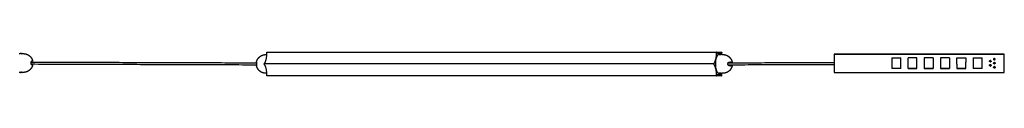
# Model space of a CAD drawing. Header units: millimetres. Extents: x 2417 to 5338, y 3782 to 3812.
# Tile 2 of 2: x 4129 to 5338, y 3782 to 3811. Entities that reach past the tile are written whole.
import ezdxf

# ---------------------------------------------------------------- set-up
doc = ezdxf.new("R2010")
doc.units = ezdxf.units.MM
doc.layers.add('Capa 01', color=7, linetype='Continuous')
doc.layers.add('Make2D$Visible$Curvas', color=7, linetype='Continuous')

msp = doc.modelspace()

# ---------------------------------------------------------------- linework, layer by layer
at = {"layer": 'Capa 01'}
msp.add_line((4981.4, 3796.6), (4429.6, 3796.6), dxfattribs=at)
at = {"layer": 'Make2D$Visible$Curvas', "color": 7, "lineweight": -3}
for points, degree in [([(4128.6, 3809.3), (4129.9, 3809.3)], 1), ([(4131.1, 3809.2), (4131.3, 3809.2), (4131.4, 3809.3), (4131.6, 3809.3)], 3), ([(4132.3, 3809.3), (4132.3, 3809.3), (4132.4, 3809.3), (4132.4, 3809.3)], 3), ([(4132.4, 3809.3), (4133.9, 3809.3)], 1), ([(4432.8, 3810.2), (4432.8, 3810.7)], 1), ([(4433, 3811.2), (4984.8, 3811.2)], 1), ([(4984.6, 3810.7), (4984.6, 3810.2)], 1), ([(4984.8, 3811.2), (4991.2, 3811.2)], 1), ([(4985, 3810.9), (4984.9, 3811.2)], 1), ([(4991.1, 3811.2), (4990.9, 3810.9)], 1), ([(4991.4, 3810.2), (4991.4, 3810.7)], 1), ([(5129.3, 3808.7), (5129.3, 3808.7)], 1), ([(5338.3, 3808.7), (5129.3, 3808.7)], 1), ([(5129.3, 3808.7), (5338.3, 3808.7)], 1), ([(5129.3, 3808.7), (5129.3, 3786.2)], 1), ([(5338.3, 3808.7), (5338.3, 3808.7)], 1), ([(5338.3, 3786.2), (5338.3, 3808.7)], 1), ([(4143.4, 3799), (4420.1, 3798.1)], 1), ([(4429.7, 3797), (4429.9, 3797.3)], 1), ([(4431.4, 3808.2), (4432.8, 3808.2)], 1), ([(4981.6, 3797.3), (4981.5, 3797)], 1), ([(4988, 3808.2), (4989.1, 3808.2)], 1), ([(4989.1, 3808.2), (4989.1, 3808.2)], 1), ([(4991.4, 3808.2), (4992.8, 3808.2)], 1), ([(5200.1, 3804), (5211.1, 3804)], 1), ([(5200.1, 3804), (5200.1, 3791)], 1), ([(5211.1, 3791), (5211.1, 3804)], 1), ([(5231.1, 3804), (5220.1, 3804)], 1), ([(5220.1, 3791), (5220.1, 3804)], 1), ([(5231.1, 3791), (5231.1, 3804)], 1), ([(5251.1, 3804), (5240.1, 3804)], 1), ([(5240.1, 3804), (5240.1, 3791)], 1), ([(5251.1, 3804), (5251.1, 3791)], 1), ([(5271.1, 3804), (5260.1, 3804)], 1), ([(5260.1, 3804), (5260.1, 3791)], 1), ([(5271.1, 3804), (5271.1, 3791)], 1), ([(5280.1, 3804), (5291.1, 3804)], 1), ([(5280.1, 3796.2), (5280.1, 3804)], 1), ([(5291.1, 3804), (5291.1, 3799)], 1), ([(5291.1, 3791), (5291.1, 3799)], 1), ([(5300.1, 3804), (5311.1, 3804)], 1), ([(5300.1, 3804), (5300.1, 3791)], 1), ([(5311.1, 3791), (5311.1, 3804)], 1), ([(5326.1, 3803.4), (5326.1, 3803.4)], 1), ([(5326.1, 3798.4), (5326.1, 3798.4)], 1), ([(4129.9, 3786.3), (4128.6, 3786.3)], 1), ([(4131.1, 3786.4), (4130.9, 3786.4), (4130.8, 3786.4), (4130.6, 3786.4)], 3), ([(4133.9, 3786.3), (4132.4, 3786.3)], 1), ([(4420.1, 3795.3), (4143.5, 3796.2)], 1), ([(4429.9, 3795.9), (4429.7, 3796.2)], 1), ([(4432.8, 3785.2), (4431.4, 3785.2)], 1), ([(4981.5, 3796.2), (4981.6, 3795.9)], 1), ([(4989.1, 3785.2), (4988, 3785.2)], 1), ([(4989.1, 3785.2), (4989.1, 3785.2)], 1), ([(4992.8, 3785.2), (4991.4, 3785.2)], 1), ([(5129.3, 3786.2), (5338.3, 3786.2)], 1), ([(5211.1, 3791), (5200.1, 3791)], 1), ([(5211.1, 3791), (5200.1, 3791)], 1), ([(5231.1, 3791), (5220.1, 3791)], 1), ([(5220.1, 3791), (5231.1, 3791)], 1), ([(5251.1, 3791), (5240.1, 3791)], 1), ([(5240.1, 3791), (5251.1, 3791)], 1), ([(5271.1, 3791), (5260.1, 3791)], 1), ([(5260.1, 3791), (5271.1, 3791)], 1), ([(5280.1, 3796.2), (5280.1, 3791)], 1), ([(5291.1, 3791), (5280.1, 3791)], 1), ([(5280.1, 3791), (5291.1, 3791)], 1), ([(5311.1, 3791), (5300.1, 3791)], 1), ([(5311.1, 3791), (5300.1, 3791)], 1), ([(5326.1, 3793.4), (5326.1, 3793.4)], 1), ([(4432.8, 3782.5), (4432.8, 3782.9)], 1), ([(4984.8, 3782), (4433, 3782)], 1), ([(4984.6, 3782.9), (4984.6, 3782.5)], 1), ([(4984.9, 3782), (4985, 3782.3)], 1), ([(4991.1, 3782), (4984.9, 3782)], 1), ([(4990.9, 3782.3), (4991.1, 3782)], 1), ([(4991.4, 3782.5), (4991.4, 3782.9)], 1)]:
    msp.add_open_spline(points, degree=degree, dxfattribs=at)
for points, knots in [([(4132.4, 3809.3), (4132.4, 3809.3), (4132.4, 3809.3), (4132.3, 3809.3), (4132.3, 3809.3), (4132.2, 3809.3), (4132.1, 3809.3), (4131.9, 3809.3), (4131.7, 3809.3), (4131.5, 3809.3), (4131.4, 3809.3), (4131.3, 3809.2), (4131.2, 3809.2), (4130.9, 3809.2), (4130.8, 3809.3), (4130.5, 3809.3), (4130.3, 3809.3), (4130.1, 3809.3), (4130, 3809.3), (4129.9, 3809.3), (4129.9, 3809.3), (4129.9, 3809.3)], [0, 0, 0, 0, 0.246903, 0.246903, 0.493806, 0.493806, 0.987612, 0.987612, 1.481418, 1.481418, 1.728321, 1.728321, 1.975223, 1.975223, 2.469029, 2.469029, 2.962835, 2.962835, 3.456641, 3.456641, 3.950447, 3.950447, 3.950447, 3.950447]), ([(4130.6, 3809.3), (4130.6, 3809.3), (4130.6, 3809.3), (4130.8, 3809.3), (4130.9, 3809.2), (4131.1, 3809.2)], [1.4824008, 1.4824008, 1.4824008, 1.4824008, 1.4831791, 1.4831791, 1.9730273, 1.9730273, 1.9730273, 1.9730273]), ([(4143.4, 3798.3), (4143.4, 3798.4), (4143.4, 3798.5), (4143.4, 3798.8), (4143.4, 3798.9), (4143.4, 3799.1), (4143.5, 3799.2), (4143.5, 3799.4), (4143.6, 3799.5), (4143.7, 3799.7), (4143.8, 3799.9), (4144, 3800), (4144.1, 3800.1), (4144.2, 3800.1)], [0, 0, 0, 0, 0.375838, 0.375838, 0.751676, 0.751676, 1.127515, 1.127515, 1.503353, 1.503353, 2.255029, 2.255029, 3.006706, 3.006706, 3.006706, 3.006706]), ([(4144.2, 3800.1), (4144.1, 3800.1), (4144.1, 3800.1), (4144, 3800), (4143.9, 3800), (4143.8, 3799.9), (4143.8, 3799.8), (4143.7, 3799.7), (4143.6, 3799.6), (4143.5, 3799.4), (4143.5, 3799.2), (4143.4, 3798.9), (4143.4, 3798.8), (4143.4, 3798.5), (4143.4, 3798.4), (4143.4, 3798.3)], [0, 0, 0, 0, 0.37557, 0.37557, 0.75114, 0.75114, 1.12671, 1.12671, 1.502279, 1.502279, 2.253419, 2.253419, 2.628989, 2.628989, 3.004559, 3.004559, 3.004559, 3.004559]), ([(4143.4, 3797.4), (4143.4, 3797.2), (4143.4, 3797.1), (4143.4, 3796.9), (4143.4, 3796.8), (4143.4, 3796.5), (4143.5, 3796.4), (4143.5, 3796.2), (4143.6, 3796.1), (4143.7, 3795.9), (4143.8, 3795.8), (4144, 3795.6), (4144.1, 3795.6), (4144.2, 3795.6)], [0, 0, 0, 0, 0.375838, 0.375838, 0.751676, 0.751676, 1.127515, 1.127515, 1.503353, 1.503353, 2.255029, 2.255029, 3.006706, 3.006706, 3.006706, 3.006706]), ([(4144.2, 3795.6), (4144.1, 3795.6), (4144.1, 3795.6), (4144, 3795.6), (4143.9, 3795.6), (4143.8, 3795.7), (4143.8, 3795.8), (4143.7, 3795.9), (4143.6, 3796), (4143.5, 3796.2), (4143.5, 3796.4), (4143.4, 3796.8), (4143.4, 3796.9), (4143.4, 3797.1), (4143.4, 3797.2), (4143.4, 3797.4)], [0, 0, 0, 0, 0.37557, 0.37557, 0.75114, 0.75114, 1.12671, 1.12671, 1.502279, 1.502279, 2.253419, 2.253419, 2.628989, 2.628989, 3.004559, 3.004559, 3.004559, 3.004559]), ([(4420.1, 3798.9), (4420.1, 3798.9), (4420.1, 3798.9), (4420.1, 3798.7), (4420.1, 3798.6), (4420.1, 3798.4), (4420.1, 3798.3), (4420.1, 3798.1), (4420.1, 3798), (4420.1, 3797.7), (4420.1, 3797.6), (4420.1, 3797.4), (4420.1, 3797.3), (4420.1, 3797.1)], [0, 0, 0, 0, 0.751676, 0.751676, 1.503353, 1.503353, 1.879191, 1.879191, 2.255029, 2.255029, 2.630868, 2.630868, 3.006706, 3.006706, 3.006706, 3.006706]), ([(4432.8, 3808.2), (4432.7, 3808.2), (4432.7, 3808.2), (4432.7, 3808.2), (4432.7, 3808.2), (4432.7, 3808.2), (4432.7, 3808.2), (4432.8, 3808.2)], [2.9646158, 2.9646158, 2.9646158, 2.9646158, 3.4566411, 3.4566411, 3.703544, 3.703544, 3.9504469, 3.9504469, 3.9504469, 3.9504469]), ([(4989, 3808.2), (4989, 3808.2), (4989, 3808.2), (4989, 3808.2), (4989.1, 3808.2), (4989.1, 3808.2)], [3.4433984, 3.4433984, 3.4433984, 3.4433984, 3.4566411, 3.4566411, 3.9504469, 3.9504469, 3.9504469, 3.9504469]), ([(4991.4, 3808.2), (4991.4, 3808.2), (4991.4, 3808.2), (4991.3, 3808.2), (4991.2, 3808.2), (4991, 3808.2), (4990.9, 3808.2), (4990.6, 3808.1), (4990.4, 3808.1), (4990.2, 3808.1), (4990.1, 3808.1), (4989.9, 3808.1), (4989.9, 3808.1), (4989.6, 3808.1), (4989.5, 3808.1), (4989.3, 3808.1), (4989.2, 3808.1), (4989.1, 3808.2), (4989, 3808.2), (4989, 3808.2)], [0, 0, 0, 0, 0.246903, 0.246903, 0.493806, 0.493806, 0.987612, 0.987612, 1.481418, 1.481418, 1.728321, 1.728321, 1.975223, 1.975223, 2.469029, 2.469029, 2.962835, 2.962835, 3.443398, 3.443398, 3.443398, 3.443398]), ([(4989.1, 3808.2), (4989.2, 3808.2), (4989.3, 3808.2), (4989.5, 3808.2), (4989.7, 3808.2), (4990, 3808.1), (4990.1, 3808.1), (4990.3, 3808.1)], [0, 0, 0, 0, 0.494393, 0.494393, 0.988786, 0.988786, 1.468899, 1.468899, 1.468899, 1.468899]), ([(4999, 3797.1), (4999, 3797.3), (4999, 3797.4), (4999.1, 3797.6), (4999.1, 3797.7), (4999.2, 3798), (4999.2, 3798.1), (4999.4, 3798.3), (4999.4, 3798.4), (4999.6, 3798.6), (4999.8, 3798.7), (5000.1, 3798.9), (5000.3, 3798.9), (5000.5, 3798.9)], [0, 0, 0, 0, 0.375838, 0.375838, 0.751676, 0.751676, 1.127515, 1.127515, 1.503353, 1.503353, 2.255029, 2.255029, 3.006706, 3.006706, 3.006706, 3.006706]), ([(4999.3, 3798.1), (5004.7, 3798.1), (5010.2, 3798.1), (5015.7, 3798.1), (5021.2, 3798.2), (5026.7, 3798.2), (5032.2, 3798.2), (5037.5, 3798.2), (5042.8, 3798.2), (5048.1, 3798.3), (5053.3, 3798.3), (5058.4, 3798.3), (5063.6, 3798.3), (5068.6, 3798.3), (5073.6, 3798.3), (5078.6, 3798.4), (5083.4, 3798.4), (5088.2, 3798.4), (5093, 3798.4), (5097.7, 3798.4), (5102.4, 3798.4), (5107, 3798.5), (5111.5, 3798.5), (5116, 3798.5), (5120.5, 3798.5), (5123.5, 3798.5), (5126.4, 3798.5), (5129.3, 3798.5)], [0.807221, 0.807221, 0.807221, 0.807221, 27.235157, 27.235157, 27.235157, 53.785667, 53.785667, 53.785667, 79.650209, 79.650209, 79.650209, 104.830802, 104.830802, 104.830802, 129.326962, 129.326962, 129.326962, 153.137505, 153.137505, 153.137505, 176.26553, 176.26553, 176.26553, 198.709726, 198.709726, 198.709726, 213.402428, 213.402428, 213.402428, 213.402428]), ([(5002.5, 3798.6), (5002.5, 3798.6), (5002.4, 3798.5), (5002.4, 3798.3), (5002.4, 3798.2), (5002.3, 3798.1)], [-1.7912325, -1.7912325, -1.7912325, -1.7912325, -1.3434244, -1.3434244, -1.0342669, -1.0342669, -1.0342669, -1.0342669]), ([(5004.1, 3798.9), (5004.1, 3798.9), (5004.1, 3798.9), (5004.1, 3798.9), (5004.1, 3798.9), (5004.1, 3798.8), (5004.1, 3798.7), (5004.1, 3798.6), (5004.1, 3798.5), (5004.1, 3798.3), (5004.1, 3798.2), (5004.1, 3798.1)], [0, 0, 0, 0, 0.37557, 0.37557, 0.75114, 0.75114, 1.12671, 1.12671, 1.502279, 1.502279, 1.962954, 1.962954, 1.962954, 1.962954]), ([(4129.9, 3786.3), (4129.9, 3786.3), (4129.9, 3786.3), (4129.9, 3786.3), (4129.9, 3786.3), (4130, 3786.3), (4130.1, 3786.3), (4130.3, 3786.4), (4130.5, 3786.4), (4130.7, 3786.4), (4130.8, 3786.4), (4130.9, 3786.4), (4131, 3786.4), (4131.3, 3786.4), (4131.4, 3786.4), (4131.7, 3786.4), (4131.9, 3786.4), (4132.1, 3786.3), (4132.2, 3786.3), (4132.3, 3786.3), (4132.4, 3786.3), (4132.4, 3786.3)], [0, 0, 0, 0, 0.246903, 0.246903, 0.493806, 0.493806, 0.987612, 0.987612, 1.481418, 1.481418, 1.728321, 1.728321, 1.975223, 1.975223, 2.469029, 2.469029, 2.962835, 2.962835, 3.456641, 3.456641, 3.950447, 3.950447, 3.950447, 3.950447]), ([(4130, 3786.3), (4130, 3786.3), (4130, 3786.3), (4129.9, 3786.3), (4129.9, 3786.3), (4129.9, 3786.3)], [3.4607483, 3.4607483, 3.4607483, 3.4607483, 3.4607513, 3.4607513, 3.9551444, 3.9551444, 3.9551444, 3.9551444]), ([(4131.6, 3786.4), (4131.6, 3786.4), (4131.6, 3786.4), (4131.4, 3786.4), (4131.3, 3786.4), (4131.1, 3786.4)], [1.4823957, 1.4823957, 1.4823957, 1.4823957, 1.4831791, 1.4831791, 1.9730249, 1.9730249, 1.9730249, 1.9730249]), ([(4420.1, 3796.2), (4420.1, 3796.1), (4420.1, 3796), (4420.1, 3795.7), (4420.1, 3795.6), (4420.1, 3795.3), (4420.1, 3795.1), (4420.1, 3794.9), (4420.1, 3794.8), (4420.1, 3794.7), (4420.1, 3794.6), (4420.1, 3794.5), (4420.1, 3794.5), (4420.1, 3794.5), (4420.1, 3794.4), (4420.1, 3794.4)], [0, 0, 0, 0, 0.37557, 0.37557, 0.75114, 0.75114, 1.502279, 1.502279, 1.877849, 1.877849, 2.253419, 2.253419, 2.628989, 2.628989, 3.004559, 3.004559, 3.004559, 3.004559]), ([(4432.8, 3785.2), (4432.7, 3785.2), (4432.7, 3785.2), (4432.7, 3785.2), (4432.7, 3785.2), (4432.7, 3785.2)], [0.0554712, 0.0554712, 0.0554712, 0.0554712, 0.4938059, 0.4938059, 0.5070485, 0.5070485, 0.5070485, 0.5070485]), ([(4432.7, 3785.2), (4432.7, 3785.2), (4432.7, 3785.2), (4432.8, 3785.2), (4432.8, 3785.2), (4432.8, 3785.2)], [0.5070485, 0.5070485, 0.5070485, 0.5070485, 0.9876117, 0.9876117, 1.0151184, 1.0151184, 1.0151184, 1.0151184]), ([(4989, 3785.2), (4989, 3785.2), (4989.1, 3785.2), (4989.2, 3785.2), (4989.3, 3785.2), (4989.5, 3785.3), (4989.5, 3785.3), (4989.6, 3785.3), (4989.7, 3785.3), (4989.9, 3785.3), (4990.1, 3785.3), (4990.4, 3785.2), (4990.6, 3785.2), (4990.9, 3785.2), (4991, 3785.2), (4991.3, 3785.2), (4991.4, 3785.2), (4991.4, 3785.2)], [0.507532, 0.507532, 0.507532, 0.507532, 0.987612, 0.987612, 1.481418, 1.481418, 1.728321, 1.728321, 1.975223, 1.975223, 2.469029, 2.469029, 2.962835, 2.962835, 3.456641, 3.456641, 3.950447, 3.950447, 3.950447, 3.950447]), ([(4989.1, 3785.2), (4989.1, 3785.2), (4989.1, 3785.2), (4989, 3785.2), (4989, 3785.2), (4989, 3785.2), (4989, 3785.2), (4989, 3785.2)], [0, 0, 0, 0, 0.2469029, 0.2469029, 0.4938059, 0.4938059, 0.5075316, 0.5075316, 0.5075316, 0.5075316]), ([(4990.3, 3785.2), (4990.1, 3785.2), (4990, 3785.2), (4989.7, 3785.2), (4989.5, 3785.2), (4989.3, 3785.2), (4989.2, 3785.2), (4989.1, 3785.2)], [2.484461, 2.484461, 2.484461, 2.484461, 2.966358, 2.966358, 3.460751, 3.460751, 3.955144, 3.955144, 3.955144, 3.955144]), ([(5000.5, 3794.4), (5000.4, 3794.4), (5000.3, 3794.5), (5000.1, 3794.5), (5000, 3794.5), (4999.9, 3794.6), (4999.8, 3794.7), (4999.6, 3794.8), (4999.6, 3794.9), (4999.3, 3795.1), (4999.2, 3795.3), (4999.1, 3795.6), (4999.1, 3795.7), (4999, 3796), (4999, 3796.1), (4999, 3796.2)], [0, 0, 0, 0, 0.37557, 0.37557, 0.75114, 0.75114, 1.12671, 1.12671, 1.502279, 1.502279, 2.253419, 2.253419, 2.628989, 2.628989, 3.004559, 3.004559, 3.004559, 3.004559]), ([(5129.3, 3795.7), (5126.4, 3795.7), (5123.5, 3795.7), (5120.5, 3795.7), (5116.1, 3795.7), (5111.6, 3795.7), (5107, 3795.7), (5102.4, 3795.6), (5097.7, 3795.6), (5093.1, 3795.6), (5088.2, 3795.6), (5083.4, 3795.6), (5078.6, 3795.6), (5073.6, 3795.5), (5068.6, 3795.5), (5063.6, 3795.5), (5058.5, 3795.5), (5053.3, 3795.5), (5048.1, 3795.5), (5042.8, 3795.4), (5037.5, 3795.4), (5032.2, 3795.4), (5026.7, 3795.4), (5021.2, 3795.4), (5015.7, 3795.3), (5010.2, 3795.3), (5004.7, 3795.3), (4999.2, 3795.3)], [326.4894, 326.4894, 326.4894, 326.4894, 341.16645, 341.16645, 341.16645, 363.610623, 363.610623, 363.610623, 386.738625, 386.738625, 386.738625, 410.549147, 410.549147, 410.549147, 435.045287, 435.045287, 435.045287, 460.225862, 460.225862, 460.225862, 486.090387, 486.090387, 486.090387, 512.640879, 512.640879, 512.640879, 539.086754, 539.086754, 539.086754, 539.086754]), ([(5002.3, 3795.3), (5002.4, 3795.2), (5002.4, 3795.1), (5002.4, 3794.9), (5002.5, 3794.8), (5002.5, 3794.7)], [-0.7854643, -0.7854643, -0.7854643, -0.7854643, -0.4478106, -0.4478106, 0, 0, 0, 0]), ([(5004.1, 3795.3), (5004.1, 3795.3), (5004.1, 3795.2), (5004.1, 3795.1), (5004.1, 3795), (5004.1, 3794.8), (5004.1, 3794.6), (5004.1, 3794.5), (5004.1, 3794.4), (5004.1, 3794.4)], [0.994739, 0.994739, 0.994739, 0.994739, 1.127515, 1.127515, 1.503353, 1.503353, 2.255029, 2.255029, 3.006706, 3.006706, 3.006706, 3.006706])]:
    msp.add_open_spline(points, degree=3, knots=knots, dxfattribs=at)
for points, weights, degree, knots in [([(4133.9, 3809.3), (4136.1, 3809.3), (4138.1, 3808.5), (4140.3, 3807.6), (4142, 3805.9), (4143.3, 3804.7), (4144.1, 3803)], [1, 0.926776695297, 0.890165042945, 0.853553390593, 0.853553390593, 0.853553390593, 0.874965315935], 2, [0, 0, 0, 4.387102, 4.387102, 9.150558, 9.150558, 12.7934, 12.7934, 12.7934]), ([(4144.1, 3803), (4144.4, 3802.6), (4144.6, 3802), (4144.9, 3801.1), (4145.1, 3800.1)], [0.874965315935, 0.88155206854, 0.890165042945, 0.907122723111, 0.931934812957], 2, [12.7934, 12.7934, 12.7934, 13.914014, 13.914014, 15.946019, 15.946019, 15.946019]), ([(4420.1, 3798.9), (4420.2, 3799.6), (4420.4, 3800.3), (4420.7, 3800.9), (4421.3, 3802.4), (4422.1, 3803.7), (4423.3, 3804.8), (4424.4, 3805.9), (4425.7, 3806.8), (4427.2, 3807.4), (4428.4, 3807.9), (4429.7, 3808.1), (4431.1, 3808.2), (4431.2, 3808.2), (4431.3, 3808.2), (4431.4, 3808.2)], [0.825147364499, 0.810501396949, 0.798173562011, 0.788163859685, 0.766552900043, 0.755747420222, 0.755747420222, 0.755747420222, 0.766552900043, 0.788163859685, 0.807973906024, 0.836863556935, 0.874832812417, 0.874832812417, 0.874832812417, 0.874832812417], 3, [2.340946, 2.340946, 2.340946, 2.340946, 4.360741, 4.360741, 4.360741, 9.090509, 9.090509, 9.090509, 13.820276, 13.820276, 13.820276, 17.834534, 17.834534, 17.834534, 18.175398, 18.175398, 18.175398, 18.175398]), ([(4429.7, 3796.2), (4429.6, 3796.3), (4429.6, 3796.6), (4429.6, 3796.9), (4429.7, 3797)], [1, 0.866025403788, 1, 0.866025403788, 1], 2, [0, 0, 0, 0.523599, 0.523599, 1.047198, 1.047198, 1.047198]), ([(4981.5, 3797), (4981.4, 3796.9), (4981.4, 3796.6), (4981.4, 3796.3), (4981.5, 3796.2)], [1, 0.866025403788, 1, 0.866025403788, 1], 2, [-1.047198, -1.047198, -1.047198, -0.523599, -0.523599, 0, 0, 0]), ([(4988, 3808.2), (4983.5, 3808.2), (4983.5, 3796.7), (4983.5, 3785.2), (4988, 3785.2)], [1, 0.707106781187, 1, 0.707106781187, 1], 2, [0, 0, 0, 18.064158, 18.064158, 36.128316, 36.128316, 36.128316]), ([(4992.8, 3808.2), (4992.9, 3808.2), (4993, 3808.2), (4993.2, 3808.2), (4994.5, 3808.1), (4995.8, 3807.9), (4997, 3807.4), (4998.5, 3806.8), (4999.8, 3805.9), (5000.9, 3804.8), (5002.1, 3803.7), (5002.9, 3802.4), (5003.5, 3800.9), (5003.8, 3800.3), (5004, 3799.6), (5004.1, 3798.9)], [0.874832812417, 0.874832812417, 0.874832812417, 0.874832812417, 0.836863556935, 0.807973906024, 0.788163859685, 0.766552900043, 0.755747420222, 0.755747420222, 0.755747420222, 0.766552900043, 0.788163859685, 0.798173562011, 0.810501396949, 0.825147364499], 3, [-0.340865, -0.340865, -0.340865, -0.340865, 0, 0, 0, 4.014257, 4.014257, 4.014257, 8.744025, 8.744025, 8.744025, 13.473793, 13.473793, 13.473793, 15.493588, 15.493588, 15.493588, 15.493588]), ([(5321.1, 3799.1), (5320.2, 3799.1), (5320.2, 3800), (5320.2, 3800.9), (5321.1, 3800.9)], [1, 0.707106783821, 1, 0.707106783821, 1], 2, [0, 0, 0, 1.413717, 1.413717, 2.827433, 2.827433, 2.827433]), ([(5321.9, 3800.4), (5322, 3800.2), (5322, 3800), (5322, 3799.4), (5321.5, 3799.2)], [0.874965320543, 0.90955075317, 1, 0.797556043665, 0.874965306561], 2, [0.977143, 0.977143, 0.977143, 1.413717, 1.413717, 2.390859, 2.390859, 2.390859]), ([(5326.1, 3803.4), (5325.2, 3803.4), (5325.2, 3802.5), (5325.2, 3802.3), (5325.3, 3802.1)], [1, 0.707106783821, 1, 0.909550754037, 0.874965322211], 2, [0, 0, 0, 1.413717, 1.413717, 1.850291, 1.850291, 1.850291]), ([(5326.1, 3796.6), (5325.2, 3796.6), (5325.2, 3797.5), (5325.2, 3798.4), (5326.1, 3798.4)], [1, 0.707106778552, 1, 0.707106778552, 1], 2, [0, 0, 0, 1.413717, 1.413717, 2.827433, 2.827433, 2.827433]), ([(5326.1, 3801.6), (5327, 3801.6), (5327, 3802.5), (5327, 3802.7), (5326.9, 3802.9)], [1, 0.707106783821, 1, 0.909550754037, 0.874965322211], 2, [0, 0, 0, 1.413717, 1.413717, 1.850291, 1.850291, 1.850291]), ([(5326.1, 3798.4), (5327, 3798.4), (5327, 3797.5), (5327, 3796.6), (5326.1, 3796.6)], [1, 0.707106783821, 1, 0.707106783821, 1], 2, [0, 0, 0, 1.413717, 1.413717, 2.827433, 2.827433, 2.827433]), ([(5326.9, 3797.9), (5327, 3797.7), (5327, 3797.5), (5327, 3796.9), (5326.5, 3796.7)], [0.874965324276, 0.909550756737, 1, 0.797556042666, 0.874965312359], 2, [0.977143, 0.977143, 0.977143, 1.413717, 1.413717, 2.390859, 2.390859, 2.390859]), ([(4139.1, 3787.6), (4138.6, 3787.3), (4138.1, 3787.1), (4136.1, 3786.3), (4133.9, 3786.3)], [0.874965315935, 0.88155206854, 0.890165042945, 0.926776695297, 1], 2, [12.7934, 12.7934, 12.7934, 13.914014, 13.914014, 18.301116, 18.301116, 18.301116]), ([(4145.1, 3795.6), (4144.9, 3794.5), (4144.6, 3793.6), (4143.7, 3791.4), (4142, 3789.7), (4140.7, 3788.4), (4139.1, 3787.6)], [0.931934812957, 0.907122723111, 0.890165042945, 0.853553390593, 0.853553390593, 0.853553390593, 0.874965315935], 2, [2.355097, 2.355097, 2.355097, 4.387102, 4.387102, 9.150558, 9.150558, 12.7934, 12.7934, 12.7934]), ([(4431.4, 3785.2), (4431.3, 3785.2), (4431.2, 3785.2), (4431.1, 3785.2), (4429.7, 3785.2), (4428.4, 3785.5), (4427.2, 3786), (4425.7, 3786.6), (4424.4, 3787.4), (4423.3, 3788.6), (4422.1, 3789.7), (4421.3, 3791), (4420.7, 3792.5), (4420.4, 3793.1), (4420.2, 3793.8), (4420.1, 3794.4)], [0.874832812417, 0.874832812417, 0.874832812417, 0.874832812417, 0.836863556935, 0.807973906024, 0.788163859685, 0.766552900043, 0.755747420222, 0.755747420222, 0.755747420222, 0.766552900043, 0.788163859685, 0.798173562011, 0.810501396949, 0.825147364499], 3, [-0.340865, -0.340865, -0.340865, -0.340865, 0, 0, 0, 4.014257, 4.014257, 4.014257, 8.744025, 8.744025, 8.744025, 13.473793, 13.473793, 13.473793, 15.493588, 15.493588, 15.493588, 15.493588]), ([(5004.1, 3794.4), (5004, 3793.8), (5003.8, 3793.1), (5003.5, 3792.5), (5002.9, 3791), (5002.1, 3789.7), (5000.9, 3788.6), (4999.8, 3787.4), (4998.5, 3786.6), (4997, 3786), (4995.8, 3785.5), (4994.5, 3785.2), (4993.2, 3785.2), (4993, 3785.2), (4992.9, 3785.2), (4992.8, 3785.2)], [0.825147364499, 0.810501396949, 0.798173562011, 0.788163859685, 0.766552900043, 0.755747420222, 0.755747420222, 0.755747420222, 0.766552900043, 0.788163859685, 0.807973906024, 0.836863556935, 0.874832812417, 0.874832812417, 0.874832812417, 0.874832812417], 3, [2.340946, 2.340946, 2.340946, 2.340946, 4.360741, 4.360741, 4.360741, 9.090509, 9.090509, 9.090509, 13.820276, 13.820276, 13.820276, 17.834534, 17.834534, 17.834534, 18.175398, 18.175398, 18.175398, 18.175398]), ([(5321.1, 3794.1), (5320.2, 3794.1), (5320.2, 3795), (5320.2, 3795.9), (5321.1, 3795.9)], [1, 0.707106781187, 1, 0.707106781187, 1], 2, [-2.827433, -2.827433, -2.827433, -1.413717, -1.413717, 0, 0, 0]), ([(5321.1, 3794.1), (5320.2, 3794.1), (5320.2, 3795), (5320.2, 3795.5), (5320.7, 3795.8)], [1, 0.707106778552, 1, 0.797556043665, 0.874965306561], 2, [0, 0, 0, 1.413717, 1.413717, 2.390859, 2.390859, 2.390859]), ([(5321.1, 3794.1), (5322, 3794.1), (5322, 3795), (5322, 3795.2), (5321.9, 3795.4)], [1, 0.707106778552, 1, 0.909550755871, 0.874965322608], 2, [0, 0, 0, 1.413717, 1.413717, 1.850291, 1.850291, 1.850291]), ([(5326.1, 3793.4), (5325.2, 3793.4), (5325.2, 3792.5), (5325.2, 3792.5), (5325.2, 3792.5)], [1, 0.707106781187, 1, 0.999972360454, 0.999944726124], 2, [-2.827433, -2.827433, -2.827433, -1.413717, -1.413717, -1.413583, -1.413583, -1.413583]), ([(5326.1, 3791.6), (5325.2, 3791.6), (5325.2, 3792.5), (5325.2, 3793), (5325.7, 3793.3)], [1, 0.707106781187, 1, 0.797556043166, 0.87496530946], 2, [-2.827433, -2.827433, -2.827433, -1.413717, -1.413717, -0.436574, -0.436574, -0.436574]), ([(5327, 3792.5), (5327, 3792.5), (5327, 3792.5), (5327, 3793.4), (5326.1, 3793.4)], [0.999944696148, 0.999972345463, 1, 0.707106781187, 1], 2, [-1.41385, -1.41385, -1.41385, -1.413717, -1.413717, 0, 0, 0]), ([(5326.5, 3791.7), (5327, 3791.9), (5327, 3792.5), (5327, 3793.4), (5326.1, 3793.4)], [0.874965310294, 0.797556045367, 1, 0.707106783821, 1], 2, [0.436574, 0.436574, 0.436574, 1.413717, 1.413717, 2.827433, 2.827433, 2.827433]), ([(4991.1, 3782), (4991.2, 3781.9), (4991.3, 3782), (4991.4, 3782.2), (4991.4, 3782.5)], [1, 0.866025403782, 1, 0.866025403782, 1], 2, [-1.047198, -1.047198, -1.047198, -0.523599, -0.523599, 0, 0, 0])]:
    msp.add_rational_spline(points, weights, degree=degree, knots=knots, dxfattribs=at)
for points, weights, degree in [([(4429.9, 3797.3), (4432.8, 3801.6), (4432.8, 3810.2)], [1, 0.866025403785, 1], 2), ([(4432.8, 3810.7), (4432.8, 3811.2), (4433, 3811.2)], [1, 0.707106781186, 1], 2), ([(4984.6, 3810.2), (4984.6, 3801.6), (4981.6, 3797.3)], [1, 0.866025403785, 1], 2), ([(4984.8, 3811.2), (4984.6, 3811.2), (4984.6, 3810.7)], [1, 0.707106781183, 1], 2), ([(4984.8, 3811.2), (4984.8, 3811.2), (4984.9, 3811.2)], [1, 0.965925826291, 1], 2), ([(4988, 3808.9), (4986.4, 3808.9), (4985, 3810.9)], [1, 0.965925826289, 1], 2), ([(4990.9, 3810.9), (4989.6, 3808.9), (4988, 3808.9)], [1, 0.965925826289, 1], 2), ([(4991.2, 3811.2), (4991.1, 3811.2), (4991.1, 3811.2)], [1, 0.965925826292, 1], 2), ([(4991.2, 3811.2), (4991.4, 3811.2), (4991.4, 3810.7)], [1, 0.707106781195, 1], 2), ([(4991.4, 3808.2), (4991.4, 3809.2), (4991.4, 3810.2)], [0.968612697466, 0.981846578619, 1], 2), ([(4143.4, 3797.8), (4143.4, 3798), (4143.4, 3798.3)], [1, 0.999792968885, 1], 2), ([(4143.4, 3797.4), (4143.4, 3797.6), (4143.4, 3797.8)], [1, 0.999792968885, 1], 2), ([(4144.2, 3800.1), (4145.1, 3800.1), (4145.1, 3800.1)], [1, 0.978210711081, 1], 2), ([(4420.1, 3798.9), (4420.1, 3798.9), (4420.1, 3798.9)], [1, 0.999973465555, 1], 2), ([(4420.1, 3797.1), (4420.1, 3796.9), (4420.1, 3796.7)], [1, 0.999792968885, 1], 2), ([(4420.1, 3796.7), (4420.1, 3796.5), (4420.1, 3796.2)], [1, 0.999792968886, 1], 2), ([(4999, 3796.7), (4999, 3796.9), (4999, 3797.1)], [1, 0.999792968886, 1], 2), ([(4999, 3796.2), (4999, 3796.5), (4999, 3796.7)], [1, 0.999792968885, 1], 2), ([(5000.5, 3798.9), (5004.1, 3798.9), (5004.1, 3798.9)], [1, 0.916727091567, 1], 2), ([(5002.5, 3798.6), (5002.4, 3798.8), (5002.2, 3798.9), (5001.9, 3798.9)], [1, 0.971301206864, 0.971301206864, 1], 3), ([(5321.1, 3799.1), (5320.2, 3799.1), (5320.2, 3800)], [1, 0.70713442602, 0.999944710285], 2), ([(5321.9, 3800.4), (5321.7, 3800.9), (5321.1, 3800.9)], [0.874965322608, 0.797556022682, 1], 2), ([(5321.1, 3799.1), (5321.3, 3799.1), (5321.5, 3799.2)], [1, 0.909550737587, 0.874965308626], 2), ([(5326.1, 3801.6), (5325.6, 3801.6), (5325.3, 3802.1)], [1, 0.797556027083, 0.874965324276], 2), ([(5326.1, 3803.4), (5326.7, 3803.4), (5326.9, 3802.9)], [1, 0.797556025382, 0.874965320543], 2), ([(5326.9, 3797.9), (5326.7, 3798.4), (5326.1, 3798.4)], [0.874965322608, 0.797556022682, 1], 2), ([(5326.1, 3796.6), (5326.3, 3796.6), (5326.5, 3796.7)], [1, 0.909550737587, 0.874965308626], 2), ([(4145.1, 3795.6), (4145.1, 3795.6), (4144.2, 3795.6)], [1, 0.978210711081, 1], 2), ([(4420.1, 3794.4), (4420.1, 3794.4), (4420.1, 3794.4)], [1, 0.999973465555, 1], 2), ([(4432.8, 3782.9), (4432.8, 3791.6), (4429.9, 3795.9)], [1, 0.866025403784, 1], 2), ([(4981.6, 3795.9), (4984.6, 3791.6), (4984.6, 3782.9)], [1, 0.866025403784, 1], 2), ([(4991.4, 3782.9), (4991.4, 3784.1), (4991.5, 3785.2)], [1, 0.980100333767, 0.966112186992], 2), ([(5004.1, 3794.4), (5004.1, 3794.4), (5000.5, 3794.4)], [1, 0.916727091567, 1], 2), ([(5001.9, 3794.4), (5002.2, 3794.4), (5002.4, 3794.5), (5002.5, 3794.7)], [1, 0.971301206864, 0.971301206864, 1], 3), ([(5321.1, 3795.9), (5321.7, 3795.9), (5321.9, 3795.4)], [1, 0.797556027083, 0.874965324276], 2), ([(5322, 3795), (5322, 3794.1), (5321.1, 3794.1)], [0.999944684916, 0.707134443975, 1], 2), ([(5326.1, 3793.4), (5325.9, 3793.4), (5325.7, 3793.3)], [1, 0.909550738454, 0.874965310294], 2), ([(5327, 3792.5), (5327, 3791.6), (5326.1, 3791.6)], [0.999944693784, 0.70713443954, 1], 2), ([(5326.5, 3791.7), (5326.3, 3791.6), (5326.1, 3791.6)], [0.874965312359, 0.909550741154, 1], 2), ([(4433, 3782), (4432.8, 3782), (4432.8, 3782.5)], [1, 0.707106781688, 1], 2), ([(4984.6, 3782.5), (4984.6, 3782), (4984.8, 3782)], [1, 0.707106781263, 1], 2), ([(4984.8, 3782), (4984.8, 3782), (4984.9, 3782)], [1, 0.96592582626, 1], 2), ([(4985, 3782.3), (4986.4, 3784.3), (4988, 3784.3)], [1, 0.965925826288, 1], 2), ([(4988, 3784.3), (4989.6, 3784.3), (4990.9, 3782.3)], [1, 0.96592582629, 1], 2)]:
    msp.add_rational_spline(points, weights, degree=degree, dxfattribs=at)

doc.saveas('drawing.dxf')
